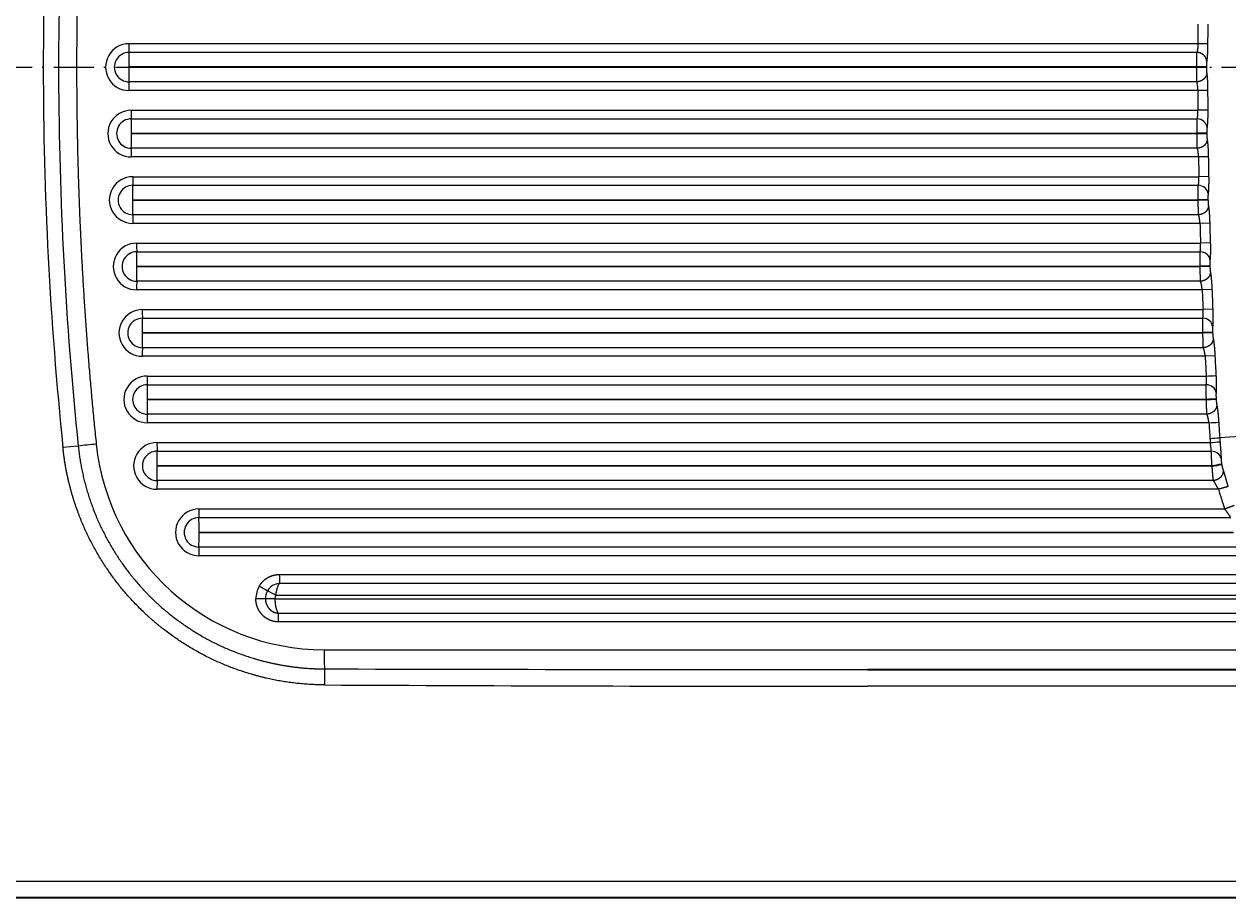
# Model space of a CAD drawing. Extents: x -158 to 1212, y 31 to 1079.
# Tile 2 of 11: x 59 to 421, y 31 to 294. Entities that reach past the tile are written whole.
import ezdxf
from ezdxf.enums import TextEntityAlignment as Align

# ---------------------------------------------------------------- set-up
doc = ezdxf.new("R2010")
doc.units = 0
doc.linetypes.add('DASHDOT', pattern=[18.5, 12, -3, 0.5, -3])
doc.layers.get('0').update_dxf_attribs({"lineweight": 13})
doc.styles.get("Standard").update_dxf_attribs({"font": 'isocp.shx'})
doc.dimstyles.get("Standard").update_dxf_attribs({"dimtxt": 2.5, "dimasz": 2.5, "dimexe": 1.25, "dimexo": 0.625, "dimtad": 1, "dimcen": 2.5, "dimadec": 0, "dimazin": 0, "dimtfac": 1, "dimtmove": 0, "dimatfit": 0, "dimfxl": 0, "dimarcsym": 0})

# ---------------------------------------------------------------- blocks, each defined once
blk = doc.blocks.new('*D')
at = {"color": 7, "lineweight": 13}
for p, q in [((21.76, 953.92), (-143.39, 953.92)), ((-141.39, 729.92), (-141.39, 953.92)), ((21.76, 953.92), (-41.54, 953.92)), ((-39.54, 879.62), (-39.54, 953.92)), ((21.76, 933.92), (-41.54, 933.92)), ((805.26, 729.92), (-143.39, 729.92)), ((3.76, 512.62), (3.76, 630.94)), ((1163.76, 512.62), (1163.76, 630.94)), ((3.76, 628.94), (1163.76, 628.94)), ((583.76, 323.57), (583.76, 576.23)), ((838.76, 323.57), (838.76, 577.11)), ((838.76, 323.57), (838.76, 576.23)), ((1163.76, 512.62), (1163.76, 577.11)), ((583.76, 574.23), (838.76, 574.23)), ((838.76, 575.11), (1163.76, 575.11)), ((21.76, 530.62), (-79.3, 530.62)), ((-77.3, 30.62), (-77.3, 530.62)), ((815.15, 259.76), (920.78, 353.11)), ((21.76, 30.62), (-79.3, 30.62))]:
    blk.add_line(p, q, dxfattribs=at)
for points in [[(-140.88, 951.99), (-141.39, 953.92), (-141.91, 951.99)], [(-39.02, 951.99), (-39.54, 953.92), (-40.06, 951.99)], [(-40.06, 935.86), (-39.54, 933.92), (-39.02, 935.86)], [(-141.91, 731.86), (-141.39, 729.92), (-140.88, 731.86)], [(5.69, 629.45), (3.76, 628.94), (5.69, 628.42)], [(1161.82, 628.42), (1163.76, 628.94), (1161.82, 629.45)], [(585.69, 574.74), (583.76, 574.23), (585.69, 573.71)], [(836.82, 573.71), (838.76, 574.23), (836.82, 574.74)], [(840.69, 575.63), (838.76, 575.11), (840.69, 574.59)], [(1161.82, 574.59), (1163.76, 575.11), (1161.82, 575.63)], [(-76.79, 528.69), (-77.3, 530.62), (-77.82, 528.69)], [(861.25, 299.82), (862.36, 301.48), (860.57, 300.59)], [(816.26, 261.43), (815.15, 259.76), (816.94, 260.65)], [(-77.82, 32.55), (-77.3, 30.62), (-76.79, 32.55)]]:
    blk.add_lwpolyline(points, dxfattribs=at)
for s, rotation, p, p2 in [('20', 90, (-41.54, 879.62), (-41.54, 906.7)), ('224', 90, (-143.39, 820.91), (-143.39, 862.94)), ('63', 41.4687, (899.15, 336.67), (919.45, 354.61)), ('%%c', 41.4687, (890.71, 329.21), (898.41, 336.01)), ('500', 90, (-79.3, 259.61), (-79.3, 301.64))]:
    blk.add_text(s, height=14, rotation=rotation, dxfattribs=at).set_placement(p, p2, align=Align.FIT)
for s, p, p2 in [('1160', (555.27, 630.94), (612.24, 630.94)), ('325', (980.24, 577.11), (1022.27, 577.11)), ('255', (690.24, 576.23), (732.27, 576.23))]:
    blk.add_text(s, height=14, dxfattribs=at).set_placement(p, p2, align=Align.FIT)
blk = doc.blocks.new('BLOCK46')
at = {"color": 7, "lineweight": 13}
for p, q in [((408.44, 7.03), (86.64, 7.03)), ((408.13, 4.43), (86.67, 4.43)), ((408.07, 0.1), (86.71, 0.1)), ((408.07, -0.1), (86.71, -0.1)), ((408.44, -7.03), (86.64, -7.03)), ((408.13, -4.43), (86.67, -4.43)), ((87.32, -12.97), (408.47, -12.97)), ((87.35, -15.57), (408.23, -15.57)), ((87.4, -19.9), (408.19, -19.9)), ((408.19, -20.1), (87.4, -20.1)), ((408.27, -24.43), (87.35, -24.43)), ((408.64, -27.03), (87.32, -27.03)), ((87.77, -32.97), (408.74, -32.97)), ((87.8, -35.57), (408.56, -35.57)), ((87.84, -39.9), (408.54, -39.9)), ((408.54, -40.1), (87.84, -40.1)), ((409.07, -47.03), (87.77, -47.03)), ((408.64, -44.43), (87.8, -44.43)), ((88.96, -52.97), (409.24, -52.97)), ((88.99, -55.57), (409.12, -55.57)), ((89.03, -59.9), (409.12, -59.9)), ((409.13, -60.1), (89.03, -60.1)), ((409.25, -64.43), (88.99, -64.43)), ((409.74, -67.03), (88.96, -67.03)), ((90.66, -72.97), (409.98, -72.97)), ((90.69, -75.57), (409.92, -75.57)), ((90.73, -79.9), (409.94, -79.9)), ((409.95, -80.1), (90.73, -80.1)), ((410.09, -84.43), (90.69, -84.43)), ((410.64, -87.03), (90.66, -87.03)), ((92.15, -92.97), (410.95, -92.97)), ((92.18, -95.57), (410.95, -95.57)), ((92.23, -99.9), (410.99, -99.9)), ((411, -100.1), (92.23, -100.1)), ((411.16, -104.43), (92.18, -104.43)), ((411.77, -107.03), (92.15, -107.03)), ((95.08, -112.97), (412.16, -112.97)), ((95.11, -115.57), (412.48, -115.57)), ((95.16, -119.9), (412.7, -119.9)), ((412.73, -120.1), (95.16, -120.1)), ((413.12, -124.43), (95.11, -124.43)), ((414.65, -127.03), (95.08, -127.03)), ((107.69, -132.97), (416.55, -132.97)), ((107.71, -135.57), (418.35, -135.57)), ((107.76, -139.9), (419.09, -139.9)), ((419.18, -140.1), (107.76, -140.1)), ((420.12, -144.43), (107.71, -144.43)), ((423.38, -147.03), (107.69, -147.03)), ((131.91, -152.68), (427.24, -152.68)), ((431.28, -155.39), (131.94, -155.39)), ((432.07, -159), (130.86, -159)), ((130.59, -160), (433.02, -160)), ((131.56, -164.33), (434.83, -164.33)), ((436.78, -166.93), (131.53, -166.93)), ((145.43, -175.31), (454.51, -175.31)), ((484.38, -186.31), (308.99, -186.31)), ((20, -245), (1140, -245))]:
    blk.add_line(p, q, dxfattribs=at)
at = {"color": 7, "lineweight": 13, "ltscale": 0.07337}
for p, q in [((411.37, 7.02), (408.44, 7.03)), ((411.01, 0.1), (408.07, 0.1)), ((411.01, -0.1), (408.07, -0.1)), ((411.37, -7.02), (408.44, -7.03)), ((411.41, -12.95), (408.47, -12.97)), ((411.12, -19.86), (408.19, -19.9)), ((411.13, -20.07), (408.19, -20.1)), ((411.57, -26.98), (408.64, -27.03))]:
    blk.add_line(p, q, dxfattribs=at)
at = {"color": 7, "lineweight": 13, "ltscale": 0.067017}
for p, q in [((65.47, 2.68), (65.47, 0)), ((65.47, 0), (65.47, -2.68))]:
    blk.add_line(p, q, dxfattribs=at)
at = {"color": 7, "lineweight": 13, "ltscale": 0.002526}
for p, q in [((408.07, 0), (408.07, 0.1)), ((408.07, -0.1), (408.07, 0))]:
    blk.add_line(p, q, dxfattribs=at)
at = {"color": 7, "lineweight": 13, "ltscale": 0.002521}
for p, q in [((411.01, 0.1), (411.01, 0)), ((411.01, 0), (411.01, -0.1))]:
    blk.add_line(p, q, dxfattribs=at)
at = {"color": 7, "lineweight": 13, "ltscale": 0.005051}
for p, q in [((408.19, -20.1), (408.19, -19.9)), ((413.92, -99.73), (413.93, -99.93))]:
    blk.add_line(p, q, dxfattribs=at)
at = {"color": 7, "lineweight": 13, "ltscale": 0.005043}
blk.add_line((411.12, -19.86), (411.13, -20.07), dxfattribs=at)
at = {"color": 7, "lineweight": 13, "ltscale": 0.073371}
for p, q in [((411.68, -32.91), (408.74, -32.97)), ((411.47, -39.83), (408.54, -39.9)), ((411.48, -40.03), (408.54, -40.1)), ((412, -46.95), (409.07, -47.03)), ((412.18, -52.88), (409.24, -52.97)), ((412.05, -59.79), (409.12, -59.9)), ((412.06, -60), (409.13, -60.1)), ((412.67, -66.91), (409.74, -67.03))]:
    blk.add_line(p, q, dxfattribs=at)
at = {"color": 7, "lineweight": 13, "ltscale": 0.005044}
blk.add_line((411.47, -39.83), (411.48, -40.03), dxfattribs=at)
at = {"color": 7, "lineweight": 13, "ltscale": 0.005052}
blk.add_line((408.54, -40.1), (408.54, -39.9), dxfattribs=at)
at = {"color": 7, "lineweight": 13, "ltscale": 0.005054}
blk.add_line((409.13, -60.1), (409.12, -59.9), dxfattribs=at)
at = {"color": 7, "lineweight": 13, "ltscale": 0.005045}
blk.add_line((412.05, -59.79), (412.06, -60), dxfattribs=at)
at = {"color": 7, "lineweight": 13, "ltscale": 0.073372}
for p, q in [((412.91, -72.84), (409.98, -72.97)), ((412.87, -79.76), (409.94, -79.9)), ((412.88, -79.96), (409.95, -80.1)), ((413.57, -86.88), (410.64, -87.03))]:
    blk.add_line(p, q, dxfattribs=at)
at = {"color": 7, "lineweight": 13, "ltscale": 0.005057}
blk.add_line((409.95, -80.1), (409.94, -79.9), dxfattribs=at)
at = {"color": 7, "lineweight": 13, "ltscale": 0.005048}
blk.add_line((412.87, -79.76), (412.88, -79.96), dxfattribs=at)
at = {"color": 7, "lineweight": 13, "ltscale": 0.00506}
blk.add_line((411, -100.1), (410.99, -99.9), dxfattribs=at)
at = {"color": 7, "lineweight": 13, "ltscale": 0.33948}
blk.add_line((428.55, -110.64), (415, -111.52), dxfattribs=at)
at = {"color": 7, "lineweight": 13, "ltscale": 0.115714}
blk.add_line((71.38, -114.02), (66.78, -114.5), dxfattribs=at)
at = {"color": 7, "lineweight": 13, "ltscale": 0.004929}
blk.add_line((415.59, -119.39), (415.62, -119.58), dxfattribs=at)
at = {"color": 7, "lineweight": 13, "ltscale": 0.005128}
blk.add_line((412.73, -120.1), (412.7, -119.9), dxfattribs=at)
at = {"color": 7, "lineweight": 13, "ltscale": 0.071596}
blk.add_line((127.72, -160), (124.86, -160), dxfattribs=at)
at = {"color": 7, "lineweight": 13, "ltscale": 0.071595}
blk.add_line((130.59, -160), (127.72, -160), dxfattribs=at)
at = {"color": 7, "lineweight": 13, "ltscale": 0.120483}
blk.add_line((145.51, -181.09), (145.48, -185.91), dxfattribs=at)
at = {"color": 7, "lineweight": 35}
for p, q in [((308.99, -181.31), (484.56, -181.31)), ((1140, -250), (20, -250))]:
    blk.add_line(p, q, dxfattribs=at)
at = {"color": 7, "lineweight": 13}
for centre, radius, start, end in [((2118.68, 0), 1710.26, 179.56545, 179.76451), ((2118.65, 0), 1707.29, 179.56545, 179.7645), ((86.64, 0), 7.03, 90, 270.0028), ((86.67, 0), 4.43, 89.9977, 270.0014), ((86.71, 0), 0.101, 89.7513, 269.7208), ((2118.69, 0), 1710.27, 180.23549, 180.43455), ((2118.65, 0), 1707.29, 180.2355, 180.43455), ((87.32, -20), 7.03, 90.0017, 270.0025), ((87.35, -20), 4.43, 89.9994, 270.0013), ((87.4, -20), 0.102, 89.8292, 179.6695), ((87.4, -20), 0.102, 180.3241, 270.1832), ((2119.41, 0.01), 1710.99, 180.90547, 181.10447), ((2119.35, 0.01), 1707.99, 180.90548, 181.10447), ((87.77, -40), 7.03, 90.0017, 270.0025), ((87.8, -40), 4.43, 89.9994, 270.0013), ((87.84, -40), 0.102, 89.8292, 179.6695), ((87.84, -40), 0.102, 180.3241, 270.1832), ((2120.83, 0.04), 1712.41, 181.57521, 181.77409), ((2120.74, 0.04), 1709.39, 181.57521, 181.7741), ((88.96, -60), 7.03, 90.0017, 270.0025), ((88.99, -60), 4.43, 89.9994, 270.0013), ((89.03, -60), 0.102, 89.8292, 179.6695), ((89.03, -60), 0.102, 180.3241, 270.1832), ((2122.88, 0.12), 1714.46, 182.24451, 182.44324), ((2122.84, 0.12), 1711.48, 182.24452, 182.44325), ((90.66, -80), 7.03, 90.0017, 270.0025), ((90.69, -80), 4.43, 89.9994, 270.0013), ((90.73, -80), 0.102, 89.8292, 179.6695), ((90.73, -80), 0.102, 180.3241, 270.1832), ((2125.64, 0.25), 1714.29, 182.91322, 183.11173), ((2125.7, 0.25), 1717.28, 182.91321, 183.11172), ((92.15, -100), 7.03, 90.0017, 270.0025), ((356.82, 916.2), 1010.62, 273.07019, 273.23658), ((92.18, -100), 4.43, 89.9994, 270.0013), ((92.23, -100), 0.102, 89.8292, 179.6695), ((92.23, -100), 0.102, 180.3241, 270.1832), ((356.81, 840.38), 941.84, 273.29791, 273.47645), ((356.82, 838.28), 939.94, 273.30456, 273.48347), ((357.63, 769.89), 878.59, 273.53334, 273.72473), ((2128.4, 0.41), 1719.99, 183.58115, 183.7376), ((2129.03, 0.45), 1717.68, 183.58112, 183.73751), ((357.89, 728.97), 842.43, 273.68774, 273.88735), ((488.41, -106.73), 76.5, 183.7374, 184.6796), ((488.36, -106.73), 73.52, 183.7377, 184.6799), ((246.72, -1753.6), 1648.93, 95.91488, 96.10415), ((145.43, -106.31), 69, 185.9436, 269.9998), ((95.09, -120), 7.03, 90.0017, 270.0025), ((95.11, -120), 4.43, 89.9994, 270.0013), ((358.03, 557.31), 672.47, 274.6172, 274.86727), ((358.49, 196.04), 320.56, 279.7357, 280.2604), ((358.52, 190.93), 315.72, 279.8866, 280.4194), ((95.16, -120), 0.102, 89.8292, 179.6695), ((95.16, -120), 0.102, 180.3242, 270.1832), ((488.42, -106.73), 76.51, 195.3871, 200.0595), ((107.69, -140), 7.03, 90.0017, 270.0025), ((107.71, -140), 4.43, 89.9994, 270.0013), ((107.76, -140), 0.102, 89.8292, 179.6695), ((107.76, -140), 0.102, 180.3241, 270.1832), ((132.2, -159.79), 4.42, 93.2768, 149.9918), ((132.52, -160), 7.66, 150.0006, 179.9999), ((210.81, -10.09), 168.97, 239.83, 240.7995), ((132.55, -160), 4.83, 150.0003, 180.0001), ((45.9, -305.15), 169.05, 59.8304, 60.7995), ((132.6, -160), 2.01, 150.0848, 179.9152), ((307.67, 60578.75), 60760.05, 269.8470857, 270.001245), ((307.65, 32975.39), 33161.7, 269.719809, 270.002308)]:
    blk.add_arc(centre, radius, start, end, dxfattribs=at)
for centre, major_axis, ratio, start_param, end_param in [((37216.4, -0.21), (37155.54, -0.22), 0.172701, 3.123749, 3.141594), ((79399.83, 0.61), (79334.36, 0.61), 0.11774, 3.129384, 3.141305), ((86.69, 7.03), (0, 3), 0.017924, 1.570796, 2.617996), ((86.62, 0.1), (0, -5), 0.017924, 1.570796, 2.617993), ((35635.58, -2.25), (35574.72, -2.32), 0.176496, 3.141604, 3.159841), ((102245.59, 17.78), (102180.12, 17.97), 0.103747, 3.141827, 3.152331), ((86.62, -0.1), (0, -5), 0.017924, 0.5236, 1.570796), ((86.69, -7.03), (0, 3), 0.017924, 0.523597, 1.570796), ((87.38, -12.97), (0, 3), 0.017924, 1.570796, 2.617994), ((87.31, -19.9), (0, -5), 0.017924, 1.570803, 2.617994), ((408.2, -18.17), (2.97, -0.42), 0.864235, 0.174074, 1.683161), ((87.31, -20.1), (0, -5), 0.017924, 0.523599, 1.570796), ((87.38, -27.03), (0, 3), 0.017924, 0.523599, 1.570796), ((87.83, -32.97), (0, 3), 0.017924, 1.570796, 2.617994), ((87.75, -39.9), (0, -5), 0.017924, 1.570803, 2.617994), ((408.53, -38.17), (2.98, -0.39), 0.864547, 0.174263, 1.673261), ((87.75, -40.1), (0, -5), 0.017924, 0.523599, 1.570796), ((87.83, -47.03), (0, 3), 0.017924, 0.523599, 1.570796), ((89.01, -52.97), (0, 3), 0.017924, 1.570796, 2.617994), ((88.94, -59.9), (0, -5), 0.017924, 1.570803, 2.617994), ((409.1, -58.17), (2.98, -0.35), 0.86483, 0.174435, 1.663348), ((88.94, -60.1), (0, -5), 0.017924, 0.523599, 1.570796), ((89.01, -67.03), (0, 3), 0.017924, 0.523599, 1.570796), ((90.72, -72.97), (0, 3), 0.017924, 1.570796, 2.617994), ((90.64, -79.9), (0, -5), 0.017924, 1.570803, 2.617994), ((409.89, -78.17), (2.98, -0.32), 0.865084, 0.17459, 1.653421), ((90.64, -80.1), (0, -5), 0.017924, 0.523599, 1.570796), ((90.72, -87.03), (0, 3), 0.017924, 0.523599, 1.570796), ((92.21, -92.97), (0, 3), 0.017924, 1.570796, 2.617994), ((92.14, -99.9), (0, -5), 0.017924, 1.570803, 2.617994), ((410.92, -98.17), (2.99, -0.28), 0.865308, 0.174726, 1.643483), ((92.14, -100.1), (0, -5), 0.017924, 0.523599, 1.570796), ((92.21, -107.03), (0, 3), 0.017924, 0.523599, 1.570796), ((95.14, -112.97), (0, 3), 0.017924, 1.570796, 2.617994), ((95.07, -119.9), (0, -5), 0.017924, 1.570803, 2.617994), ((412.45, -118.17), (3, -0.01), 0.866068, 0.175192, 1.564236), ((95.07, -120.1), (0, -5), 0.017924, 0.523599, 1.570796), ((95.14, -127.03), (0, 3), 0.017924, 0.523599, 1.570796), ((107.74, -132.97), (0, 3), 0.017924, 1.570796, 2.617994), ((107.67, -139.9), (0, -5), 0.017924, 1.570803, 2.617994), ((107.67, -140.1), (0, -5), 0.017924, 0.523599, 1.570796), ((107.74, -147.03), (0, 3), 0.017924, 0.523599, 1.570796), ((131.97, -152.68), (0, 3), 0.017924, 1.570796, 2.698682), ((131.59, -166.93), (0, 3), 0.017924, 0.523599, 1.570796), ((145.53, -175.31), (0, 6), 0.017924, 1.570796, 2.871907)]:
    blk.add_ellipse(centre, major_axis=major_axis, ratio=ratio, start_param=start_param, end_param=end_param, dxfattribs=at)
for points in [[(76.8, 113.45), (74.44, 90.82), (72.67, 68.15), (71.48, 45.44), (70.89, 22.72), (70.89, 0)], [(408.07, 0.1), (408.07, 1.09), (408.08, 2.08), (408.09, 3.04), (408.11, 3.86), (408.13, 4.43)], [(411.37, 7.02), (411.37, 5.86), (411.34, 4.71), (411.29, 3.58), (411.21, 2.55), (411.1, 1.83)], [(70.89, 0), (70.89, -22.72), (71.48, -45.44), (72.67, -68.15), (74.44, -90.82), (76.8, -113.45)], [(408.13, -4.43), (408.11, -3.86), (408.09, -3.04), (408.08, -2.08), (408.07, -1.09), (408.07, -0.1)], [(411.01, -0.1), (411.01, -0.48), (411.02, -0.87), (411.03, -1.25), (411.06, -1.59), (411.1, -1.83)], [(411.41, -12.95), (411.42, -14.1), (411.4, -15.25), (411.36, -16.38), (411.29, -17.41), (411.19, -18.14)], [(408.19, -19.9), (408.18, -18.91), (408.19, -17.92), (408.19, -16.96), (408.21, -16.14), (408.23, -15.57)], [(408.27, -24.43), (408.25, -23.86), (408.22, -23.04), (408.21, -22.08), (408.2, -21.09), (408.19, -20.1)], [(411.13, -20.07), (411.13, -20.45), (411.14, -20.83), (411.16, -21.21), (411.19, -21.55), (411.23, -21.79)], [(408.54, -39.9), (408.53, -38.91), (408.53, -37.92), (408.53, -36.96), (408.54, -36.14), (408.56, -35.57)], [(411.68, -32.91), (411.7, -34.06), (411.7, -35.22), (411.67, -36.35), (411.61, -37.38), (411.52, -38.1)], [(408.64, -44.43), (408.62, -43.86), (408.59, -43.04), (408.57, -42.08), (408.55, -41.09), (408.54, -40.1)], [(411.48, -40.03), (411.49, -40.42), (411.5, -40.8), (411.53, -41.18), (411.56, -41.52), (411.61, -41.76)], [(412.18, -52.88), (412.21, -54.03), (412.22, -55.18), (412.21, -56.31), (412.17, -57.34), (412.08, -58.07)], [(409.12, -59.9), (409.11, -58.91), (409.1, -57.92), (409.1, -56.96), (409.11, -56.14), (409.12, -55.57)], [(409.25, -64.43), (409.22, -63.86), (409.19, -63.04), (409.16, -62.08), (409.14, -61.09), (409.13, -60.1)], [(412.06, -60), (412.07, -60.38), (412.1, -60.76), (412.13, -61.14), (412.17, -61.48), (412.21, -61.73)], [(409.94, -79.9), (409.92, -78.91), (409.91, -77.92), (409.9, -76.96), (409.91, -76.14), (409.92, -75.57)], [(412.91, -72.84), (412.96, -73.99), (412.99, -75.14), (412.99, -76.28), (412.96, -77.31), (412.88, -78.03)], [(410.09, -84.43), (410.06, -83.86), (410.02, -83.04), (409.99, -82.08), (409.97, -81.09), (409.95, -80.1)], [(412.88, -79.96), (412.9, -80.35), (412.92, -80.73), (412.96, -81.11), (413, -81.45), (413.05, -81.69)], [(413.88, -92.81), (413.94, -93.96), (413.98, -95.11), (414, -96.24), (413.98, -97.27), (413.91, -98)], [(410.99, -99.9), (410.97, -98.91), (410.95, -97.92), (410.94, -96.96), (410.94, -96.14), (410.95, -95.57)], [(411.16, -104.43), (411.13, -103.86), (411.09, -103.04), (411.05, -102.08), (411.02, -101.09), (411, -100.1)], [(413.93, -99.93), (413.95, -100.31), (413.98, -100.7), (414.02, -101.07), (414.07, -101.41), (414.12, -101.66)], [(412.7, -119.9), (412.63, -118.91), (412.57, -117.92), (412.52, -116.96), (412.49, -116.14), (412.48, -115.57)], [(415.62, -119.58), (415.69, -119.95), (415.76, -120.32), (415.85, -120.68), (415.94, -121.01), (416.02, -121.25)], [(414.65, -127.03), (414.33, -126.44), (414, -125.85), (413.68, -125.28), (413.38, -124.78), (413.12, -124.43)]]:
    blk.add_open_spline(points, degree=5, dxfattribs=at)
for points, knots in [([(408.44, 7.03), (408.43, 6.48), (408.41, 5.94), (408.35, 5.41), (408.27, 4.9), (408.16, 4.52), (408.15, 4.49), (408.14, 4.46), (408.13, 4.43)], [0, 0, 0, 0, 0, 0, 4.766072, 4.766072, 4.766072, 5.221817, 5.221817, 5.221817, 5.221817, 5.221817, 5.221817]), ([(411.1, 1.83), (411.08, 2.07), (411.04, 2.31), (410.97, 2.54), (410.72, 3.07), (410.33, 3.53), (410.06, 3.76), (409.54, 4.1), (408.95, 4.31), (408.68, 4.38), (408.41, 4.42), (408.13, 4.43)], [0, 0, 0, 0, 0, 0, 1.827824, 1.827824, 1.827824, 4.342645, 4.342645, 4.342645, 6.27073, 6.27073, 6.27073, 6.27073, 6.27073, 6.27073]), ([(411.1, 1.83), (411.06, 1.62), (411.04, 1.33), (411.02, 1), (411.01, 0.62), (411.01, 0.24), (411.01, 0.19), (411.01, 0.15), (411.01, 0.1)], [0, 0, 0, 0, 0, 0, 2.396891, 2.396891, 2.396891, 2.725681, 2.725681, 2.725681, 2.725681, 2.725681, 2.725681]), ([(411.1, -1.83), (411.08, -2.07), (411.04, -2.31), (410.97, -2.54), (410.72, -3.07), (410.33, -3.53), (410.06, -3.76), (409.54, -4.1), (408.95, -4.31), (408.68, -4.38), (408.41, -4.42), (408.13, -4.43)], [0, 0, 0, 0, 0, 0, 1.827453, 1.827453, 1.827453, 4.341796, 4.341796, 4.341796, 6.269531, 6.269531, 6.269531, 6.269531, 6.269531, 6.269531]), ([(411.1, -1.83), (411.19, -2.47), (411.27, -3.34), (411.32, -4.31), (411.36, -5.45), (411.37, -6.6), (411.37, -6.74), (411.37, -6.88), (411.37, -7.02)], [0, 0, 0, 0, 0, 0, 7.172206, 7.172206, 7.172206, 8.158985, 8.158985, 8.158985, 8.158985, 8.158985, 8.158985]), ([(408.44, -7.03), (408.43, -6.48), (408.41, -5.94), (408.35, -5.41), (408.27, -4.9), (408.16, -4.52), (408.15, -4.49), (408.14, -4.46), (408.13, -4.43)], [0, 0, 0, 0, 0, 0, 4.793807, 4.793807, 4.793807, 5.252356, 5.252356, 5.252356, 5.252356, 5.252356, 5.252356]), ([(408.23, -15.57), (408.32, -15.27), (408.4, -14.85), (408.45, -14.35), (408.47, -13.77), (408.47, -13.17), (408.47, -13.1), (408.47, -13.04), (408.47, -12.97)], [0, 0, 0, 0, 0, 0, 4.65154, 4.65154, 4.65154, 5.239202, 5.239202, 5.239202, 5.239202, 5.239202, 5.239202]), ([(411.19, -18.14), (411.16, -18.35), (411.14, -18.64), (411.13, -18.96), (411.12, -19.34), (411.12, -19.73), (411.12, -19.77), (411.12, -19.82), (411.12, -19.86)], [0, 0, 0, 0, 0, 0, 2.408129, 2.408129, 2.408129, 2.737761, 2.737761, 2.737761, 2.737761, 2.737761, 2.737761]), ([(411.23, -21.79), (411.23, -22.04), (411.18, -22.28), (411.11, -22.51), (410.87, -23.05), (410.48, -23.51), (410.21, -23.75), (409.69, -24.09), (409.09, -24.31), (408.82, -24.38), (408.55, -24.42), (408.27, -24.43)], [0, 0, 0, 0, 0, 0, 1.836577, 1.836577, 1.836577, 4.364472, 4.364472, 4.364472, 6.302332, 6.302332, 6.302332, 6.302332, 6.302332, 6.302332]), ([(408.64, -27.03), (408.62, -26.48), (408.58, -25.93), (408.52, -25.41), (408.42, -24.9), (408.3, -24.52), (408.29, -24.49), (408.28, -24.46), (408.27, -24.43)], [0, 0, 0, 0, 0, 0, 4.803804, 4.803804, 4.803804, 5.263669, 5.263669, 5.263669, 5.263669, 5.263669, 5.263669]), ([(411.23, -21.79), (411.34, -22.43), (411.42, -23.3), (411.49, -24.27), (411.54, -25.41), (411.56, -26.56), (411.57, -26.7), (411.57, -26.84), (411.57, -26.98)], [0, 0, 0, 0, 0, 0, 7.177204, 7.177204, 7.177204, 8.164508, 8.164508, 8.164508, 8.164508, 8.164508, 8.164508]), ([(408.56, -35.57), (408.64, -35.3), (408.7, -34.94), (408.73, -34.52), (408.76, -33.95), (408.75, -33.36), (408.75, -33.23), (408.75, -33.1), (408.74, -32.97)], [0, 0, 0, 0, 0, 0, 4.103861, 4.103861, 4.103861, 5.239376, 5.239376, 5.239376, 5.239376, 5.239376, 5.239376]), ([(411.52, -38.1), (411.49, -38.31), (411.47, -38.61), (411.47, -38.93), (411.46, -39.31), (411.47, -39.69), (411.47, -39.74), (411.47, -39.78), (411.47, -39.83)], [0, 0, 0, 0, 0, 0, 2.407215, 2.407215, 2.407215, 2.736854, 2.736854, 2.736854, 2.736854, 2.736854, 2.736854]), ([(411.61, -41.76), (411.6, -42), (411.56, -42.25), (411.49, -42.48), (411.25, -43.03), (410.86, -43.5), (410.59, -43.73), (410.07, -44.09), (409.47, -44.31), (409.2, -44.37), (408.92, -44.42), (408.64, -44.43)], [0, 0, 0, 0, 0, 0, 1.845674, 1.845674, 1.845674, 4.387113, 4.387113, 4.387113, 6.335082, 6.335082, 6.335082, 6.335082, 6.335082, 6.335082]), ([(411.61, -41.76), (411.72, -42.4), (411.81, -43.27), (411.89, -44.24), (411.95, -45.37), (411.99, -46.53), (412, -46.67), (412, -46.81), (412, -46.95)], [0, 0, 0, 0, 0, 0, 7.18312, 7.18312, 7.18312, 8.171018, 8.171018, 8.171018, 8.171018, 8.171018, 8.171018]), ([(409.07, -47.03), (409.04, -46.48), (408.99, -45.93), (408.91, -45.41), (408.8, -44.9), (408.68, -44.52), (408.67, -44.49), (408.66, -44.46), (408.64, -44.43)], [0, 0, 0, 0, 0, 0, 4.815746, 4.815746, 4.815746, 5.277121, 5.277121, 5.277121, 5.277121, 5.277121, 5.277121]), ([(409.12, -55.57), (409.19, -55.3), (409.24, -54.94), (409.27, -54.52), (409.28, -53.95), (409.26, -53.36), (409.26, -53.23), (409.25, -53.1), (409.24, -52.97)], [0, 0, 0, 0, 0, 0, 4.099604, 4.099604, 4.099604, 5.234589, 5.234589, 5.234589, 5.234589, 5.234589, 5.234589]), ([(412.08, -58.07), (412.06, -58.28), (412.04, -58.57), (412.04, -58.89), (412.04, -59.27), (412.05, -59.66), (412.05, -59.7), (412.05, -59.75), (412.05, -59.79)], [0, 0, 0, 0, 0, 0, 2.406575, 2.406575, 2.406575, 2.736257, 2.736257, 2.736257, 2.736257, 2.736257, 2.736257]), ([(412.21, -61.73), (412.21, -61.97), (412.17, -62.21), (412.1, -62.45), (411.87, -63), (411.48, -63.48), (411.21, -63.72), (410.68, -64.08), (410.08, -64.3), (409.81, -64.37), (409.53, -64.42), (409.25, -64.43)], [0, 0, 0, 0, 0, 0, 1.854743, 1.854743, 1.854743, 4.409711, 4.409711, 4.409711, 6.367771, 6.367771, 6.367771, 6.367771, 6.367771, 6.367771]), ([(409.74, -67.03), (409.69, -66.48), (409.63, -65.93), (409.54, -65.41), (409.42, -64.9), (409.29, -64.52), (409.28, -64.49), (409.26, -64.46), (409.25, -64.43)], [0, 0, 0, 0, 0, 0, 4.829626, 4.829626, 4.829626, 5.292702, 5.292702, 5.292702, 5.292702, 5.292702, 5.292702]), ([(412.21, -61.73), (412.33, -62.36), (412.44, -63.23), (412.52, -64.2), (412.6, -65.34), (412.65, -66.49), (412.66, -66.63), (412.66, -66.77), (412.67, -66.91)], [0, 0, 0, 0, 0, 0, 7.189956, 7.189956, 7.189956, 8.178518, 8.178518, 8.178518, 8.178518, 8.178518, 8.178518]), ([(409.92, -75.57), (409.98, -75.3), (410.03, -74.94), (410.04, -74.52), (410.04, -73.95), (410.01, -73.36), (410, -73.23), (409.99, -73.1), (409.98, -72.97)], [0, 0, 0, 0, 0, 0, 4.097037, 4.097037, 4.097037, 5.231936, 5.231936, 5.231936, 5.231936, 5.231936, 5.231936]), ([(412.88, -78.03), (412.86, -78.24), (412.84, -78.54), (412.84, -78.86), (412.85, -79.24), (412.86, -79.62), (412.87, -79.67), (412.87, -79.71), (412.87, -79.76)], [0, 0, 0, 0, 0, 0, 2.406208, 2.406208, 2.406208, 2.735969, 2.735969, 2.735969, 2.735969, 2.735969, 2.735969]), ([(413.05, -81.69), (413.05, -81.94), (413.01, -82.18), (412.95, -82.43), (412.72, -82.98), (412.33, -83.46), (412.06, -83.71), (411.53, -84.07), (410.92, -84.3), (410.65, -84.37), (410.37, -84.42), (410.09, -84.43)], [0, 0, 0, 0, 0, 0, 1.863777, 1.863777, 1.863777, 4.432258, 4.432258, 4.432258, 6.400386, 6.400386, 6.400386, 6.400386, 6.400386, 6.400386]), ([(413.05, -81.69), (413.18, -82.33), (413.29, -83.2), (413.39, -84.17), (413.48, -85.3), (413.55, -86.46), (413.55, -86.6), (413.56, -86.74), (413.57, -86.88)], [0, 0, 0, 0, 0, 0, 7.197711, 7.197711, 7.197711, 8.187005, 8.187005, 8.187005, 8.187005, 8.187005, 8.187005]), ([(410.64, -87.03), (410.58, -86.48), (410.5, -85.93), (410.4, -85.41), (410.27, -84.9), (410.13, -84.52), (410.12, -84.49), (410.1, -84.46), (410.09, -84.43)], [0, 0, 0, 0, 0, 0, 4.845436, 4.845436, 4.845436, 5.310405, 5.310405, 5.310405, 5.310405, 5.310405, 5.310405]), ([(410.95, -95.57), (411.01, -95.3), (411.04, -94.94), (411.05, -94.52), (411.03, -93.95), (410.99, -93.36), (410.98, -93.23), (410.96, -93.1), (410.95, -92.97)], [0, 0, 0, 0, 0, 0, 4.096156, 4.096156, 4.096156, 5.231413, 5.231413, 5.231413, 5.231413, 5.231413, 5.231413]), ([(413.91, -98), (413.89, -98.21), (413.88, -98.5), (413.88, -98.82), (413.89, -99.2), (413.91, -99.59), (413.91, -99.63), (413.92, -99.68), (413.92, -99.73)], [0, 0, 0, 0, 0, 0, 2.406113, 2.406113, 2.406113, 2.735992, 2.735992, 2.735992, 2.735992, 2.735992, 2.735992]), ([(414.12, -101.66), (414.12, -101.9), (414.09, -102.15), (414.03, -102.4), (413.8, -102.96), (413.41, -103.44), (413.14, -103.69), (412.61, -104.06), (412, -104.29), (411.73, -104.37), (411.45, -104.41), (411.16, -104.43)], [0, 0, 0, 0, 0, 0, 1.872775, 1.872775, 1.872775, 4.454746, 4.454746, 4.454746, 6.432915, 6.432915, 6.432915, 6.432915, 6.432915, 6.432915]), ([(411.77, -107.03), (411.7, -106.48), (411.61, -105.93), (411.5, -105.41), (411.36, -104.9), (411.21, -104.52), (411.19, -104.49), (411.18, -104.46), (411.16, -104.43)], [0, 0, 0, 0, 0, 0, 4.863165, 4.863165, 4.863165, 5.330219, 5.330219, 5.330219, 5.330219, 5.330219, 5.330219]), ([(414.12, -101.66), (414.26, -102.29), (414.38, -103.17), (414.49, -104.13), (414.59, -105.27), (414.67, -106.42), (414.68, -106.56), (414.69, -106.7), (414.7, -106.84)], [0, 0, 0, 0, 0, 0, 7.206386, 7.206386, 7.206386, 8.196484, 8.196484, 8.196484, 8.196484, 8.196484, 8.196484]), ([(145.48, -185.91), (138.06, -185.87), (130.63, -184.97), (123.35, -183.2), (109.34, -177.99), (96.9, -169.69), (91.2, -164.82), (81.02, -153.86), (73.65, -140.84), (70.74, -133.93), (68.39, -125.78), (67.13, -117.45), (67, -116.47), (66.88, -115.49), (66.78, -114.5)], [0, 0, 0, 0, 0, 0, 52.577503, 52.577503, 52.577503, 105.225011, 105.225011, 105.225011, 157.929219, 157.929219, 157.929219, 164.963717, 164.963717, 164.963717, 164.963717, 164.963717, 164.963717]), ([(71.38, -114.02), (72.08, -120.77), (73.54, -127.44), (75.76, -133.91), (81.62, -146.24), (90.09, -156.94), (94.91, -161.79), (105.58, -170.3), (117.88, -176.21), (124.34, -178.45), (132.52, -180.28), (140.83, -180.96), (142.39, -181.04), (143.95, -181.09), (145.51, -181.09)], [0, 0, 0, 0, 0, 0, 47.504517, 47.504517, 47.504517, 94.986219, 94.986219, 94.986219, 142.441958, 142.441958, 142.441958, 153.345693, 153.345693, 153.345693, 153.345693, 153.345693, 153.345693]), ([(412.48, -115.57), (412.49, -115.3), (412.46, -114.94), (412.4, -114.52), (412.32, -113.95), (412.23, -113.36), (412.21, -113.23), (412.19, -113.1), (412.16, -112.97)], [0, 0, 0, 0, 0, 0, 4.104403, 4.104403, 4.104403, 5.245849, 5.245849, 5.245849, 5.245849, 5.245849, 5.245849]), ([(415.09, -112.73), (415.17, -113.75), (415.25, -114.78), (415.33, -115.77), (415.4, -116.79), (415.41, -117.55), (415.41, -117.61), (415.41, -117.67), (415.4, -117.72)], [0, 0, 0, 0, 0, 0, 7.105876, 7.105876, 7.105876, 7.698246, 7.698246, 7.698246, 7.698246, 7.698246, 7.698246]), ([(415.4, -117.72), (415.4, -117.9), (415.42, -118.14), (415.44, -118.41), (415.49, -118.77), (415.54, -119.13), (415.56, -119.22), (415.57, -119.3), (415.59, -119.39)], [0, 0, 0, 0, 0, 0, 1.985972, 1.985972, 1.985972, 2.580147, 2.580147, 2.580147, 2.580147, 2.580147, 2.580147]), ([(413.12, -124.43), (413.06, -123.92), (412.98, -123.22), (412.91, -122.4), (412.83, -121.43), (412.76, -120.44), (412.75, -120.33), (412.74, -120.21), (412.73, -120.1)], [0, 0, 0, 0, 0, 0, 7.752981, 7.752981, 7.752981, 8.738854, 8.738854, 8.738854, 8.738854, 8.738854, 8.738854]), ([(416.02, -121.25), (416.06, -121.51), (416.06, -121.78), (416.02, -122.04), (415.87, -122.58), (415.57, -123.06), (415.39, -123.29), (414.91, -123.78), (414.3, -124.14), (413.92, -124.29), (413.52, -124.39), (413.12, -124.43)], [0, 0, 0, 0, 0, 0, 1.975348, 1.975348, 1.975348, 4.018935, 4.018935, 4.018935, 6.808833, 6.808833, 6.808833, 6.808833, 6.808833, 6.808833]), ([(416.02, -121.25), (416.25, -121.87), (416.5, -122.72), (416.76, -123.64), (417.06, -124.73), (417.37, -125.84), (417.41, -125.97), (417.44, -126.1), (417.48, -126.24)], [0, 0, 0, 0, 0, 0, 6.98027, 6.98027, 6.98027, 7.942355, 7.942355, 7.942355, 7.942355, 7.942355, 7.942355]), ([(417.48, -126.24), (417.46, -126.24), (417.41, -126.26), (417.33, -126.28), (416.94, -126.39), (416.29, -126.58), (415.75, -126.73), (415.2, -126.88), (414.65, -127.03)], [0, 0, 0, 0, 0, 0, 1.505242, 1.505242, 1.505242, 5.764415, 5.764415, 5.764415, 5.764415, 5.764415, 5.764415]), ([(419.3, -131.95), (419.28, -131.96), (419.23, -131.98), (419.15, -132.01), (418.81, -132.14), (418.29, -132.33), (417.88, -132.48), (417.36, -132.67), (416.84, -132.87), (416.74, -132.9), (416.65, -132.94), (416.55, -132.97)], [0, 0, 0, 0, 0, 0, 1.250796, 1.250796, 1.250796, 4.370295, 4.370295, 4.370295, 5.055827, 5.055827, 5.055827, 5.055827, 5.055827, 5.055827]), ([(418.35, -135.57), (418.24, -135.35), (418.06, -135.09), (417.86, -134.79), (417.48, -134.26), (417.08, -133.69), (416.9, -133.45), (416.73, -133.21), (416.55, -132.97)], [0, 0, 0, 0, 0, 0, 3.52898, 3.52898, 3.52898, 6.103184, 6.103184, 6.103184, 6.103184, 6.103184, 6.103184]), ([(125.89, -156.17), (126.21, -155.61), (126.6, -155.09), (127.04, -154.62), (127.93, -153.86), (128.96, -153.31), (129.43, -153.11), (130.23, -152.85), (131.03, -152.72), (131.34, -152.69), (131.64, -152.67), (131.91, -152.68)], [0, 0, 0, 0, 0, 0, 4.442831, 4.442831, 4.442831, 8.038781, 8.038781, 8.038781, 10.334051, 10.334051, 10.334051, 10.334051, 10.334051, 10.334051]), ([(130.86, -159), (130.96, -158.28), (131.09, -157.58), (131.25, -156.91), (131.49, -156.17), (131.79, -155.62), (131.84, -155.54), (131.89, -155.46), (131.94, -155.39)], [0, 0, 0, 0, 0, 0, 4.917615, 4.917615, 4.917615, 5.898337, 5.898337, 5.898337, 5.898337, 5.898337, 5.898337]), ([(131.53, -166.93), (131.06, -166.93), (130.58, -166.88), (130.09, -166.79), (129.01, -166.47), (128, -165.92), (127.48, -165.54), (126.52, -164.67), (125.79, -163.6), (125.49, -163.02), (125.12, -162.08), (124.93, -161.08), (124.88, -160.72), (124.86, -160.36), (124.86, -160)], [0, 0, 0, 0, 0, 0, 3.5689, 3.5689, 3.5689, 8.044684, 8.044684, 8.044684, 12.586749, 12.586749, 12.586749, 15.124177, 15.124177, 15.124177, 15.124177, 15.124177, 15.124177]), ([(127.72, -160), (127.72, -160.39), (127.77, -160.79), (127.85, -161.18), (128.15, -162.05), (128.67, -162.82), (129.02, -163.21), (129.73, -163.78), (130.53, -164.13), (130.88, -164.24), (131.23, -164.3), (131.56, -164.33)], [0, 0, 0, 0, 0, 0, 2.871828, 2.871828, 2.871828, 6.686402, 6.686402, 6.686402, 9.40671, 9.40671, 9.40671, 9.40671, 9.40671, 9.40671]), ([(130.59, -160), (130.59, -160.63), (130.63, -161.27), (130.7, -161.88), (130.89, -162.82), (131.17, -163.61), (131.29, -163.88), (131.42, -164.12), (131.56, -164.33)], [0, 0, 0, 0, 0, 0, 5.526813, 5.526813, 5.526813, 8.914575, 8.914575, 8.914575, 8.914575, 8.914575, 8.914575])]:
    blk.add_open_spline(points, degree=5, knots=knots, dxfattribs=at)

msp = doc.modelspace()

# ---------------------------------------------------------------- linework, layer by layer
at = {"color": 7, "linetype": 'DASHDOT', "lineweight": 13}
msp.add_line((-43.19, 280.623), (1211.587, 280.623), dxfattribs=at)

# ---------------------------------------------------------------- block references
at = {"lineweight": 0}
msp.add_blockref('BLOCK46', (3.755, 280.623), dxfattribs=at)

# ---------------------------------------------------------------- dimensions: what is measured, and where the dimension line sits
at = {"color": 0, "lineweight": 0}
for base, p1, p2, angle, middle, dimtype in [((-77.303, 530.623), (23.755, 30.623), (23.755, 530.623), 90, (-77.303, 280.623), 161), ((3.755, 628.937), (1163.755, 510.623), (3.755, 510.623), 180, (583.755, 628.937), 161), ((583.755, 574.226), (838.755, 321.573), (583.755, 321.573), 180, (711.255, 574.226), 161), ((838.755, 575.109), (1163.755, 510.623), (838.755, 321.573), 179.99905, (1001.255, 575.109), 160), ((-141.393, 729.924), (23.755, 953.924), (807.255, 729.924), 269.99857, (-141.393, 841.924), 160), ((-39.54, 933.924), (23.755, 953.924), (23.755, 933.924), 269.99857, (-39.54, 893.161), 160)]:
    dim = msp.add_linear_dim(base=base, p1=p1, p2=p2, angle=angle, dimstyle='Standard', dxfattribs=at)
    dim.commit()
    dim.dimension.update_dxf_attribs({"geometry": '*D', "text_midpoint": middle, "dimtype": dimtype})
dim = msp.add_diameter_dim_2p(p1=(815.152, 259.763), p2=(862.359, 301.482), dimstyle='Standard', dxfattribs=at)
dim.commit()
dim.dimension.update_dxf_attribs({"geometry": '*D', "text_midpoint": (906.406, 340.409), "dimtype": 163})

doc.saveas('drawing.dxf')
